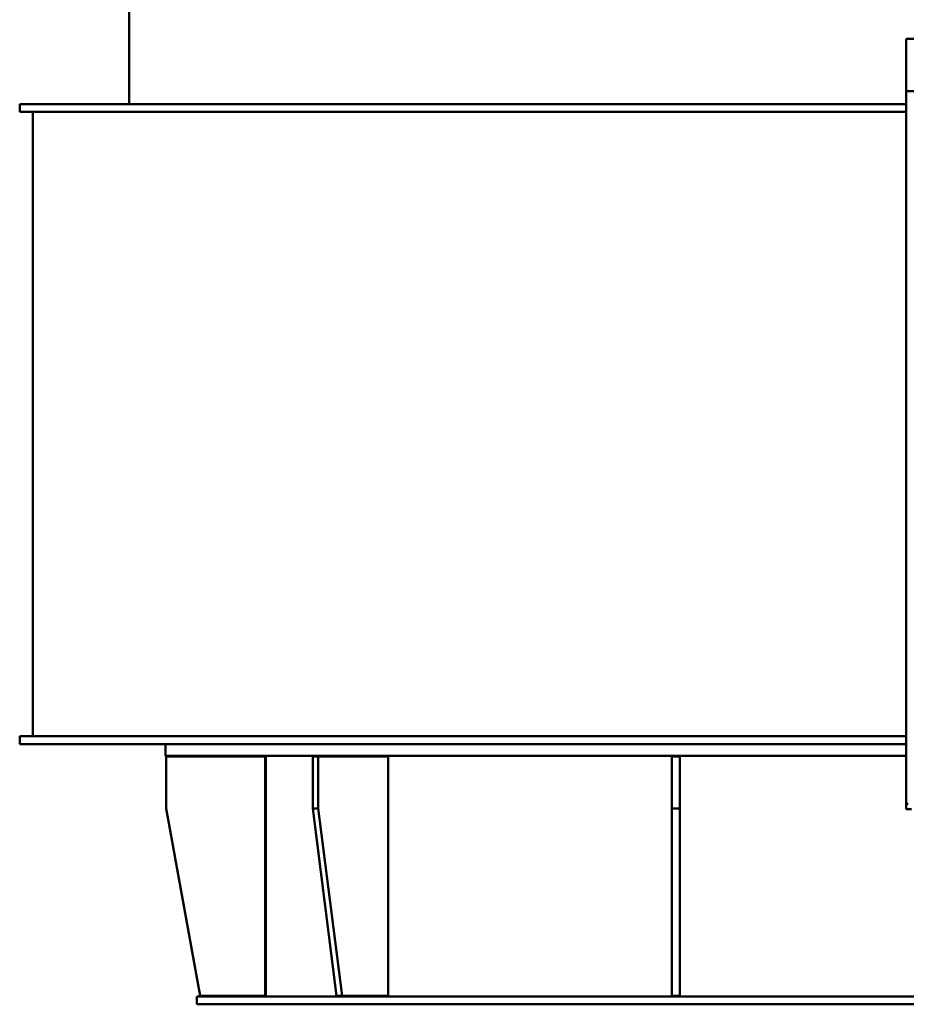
# Model space of a CAD drawing. Header units: millimetres. Extents: x 527 to 1152, y 223 to 965.
# Tile 1 of 6: x 557 to 898, y 223 to 602. Entities that reach past the tile are written whole.
import ezdxf

# ---------------------------------------------------------------- set-up
doc = ezdxf.new("R2010")
doc.units = ezdxf.units.MM
doc.header["$LTSCALE"] = 4
doc.layers.add('Widoczne (ISO)', color=7, linetype='Continuous', lineweight=50)

msp = doc.modelspace()

# ---------------------------------------------------------------- linework, layer by layer
at = {"layer": 'Widoczne (ISO)'}
for p, q in [((599.38, 625.51), (599.38, 569.26)), ((1151.88, 594.26), (897.88, 594.26)), ((897.88, 594.26), (897.88, 574.26)), ((897.88, 574.26), (897.88, 300.26)), ((897.88, 574.26), (1151.88, 574.26)), ((566.56, 569.26), (557.38, 569.26)), ((557.38, 569.26), (557.38, 566.26)), ((845.96, 569.26), (566.56, 569.26)), ((845.96, 569.26), (897.88, 569.26)), ((566.56, 566.26), (557.38, 566.26)), ((562.38, 326.26), (562.38, 566.26)), ((897.88, 566.26), (566.56, 566.26)), ((566.56, 326.26), (557.38, 326.26)), ((557.38, 326.26), (557.38, 323.26)), ((897.88, 326.26), (566.56, 326.26)), ((566.56, 323.26), (557.38, 323.26)), ((897.88, 323.26), (566.56, 323.26)), ((613.38, 323.26), (613.38, 318.76)), ((897.88, 318.76), (613.38, 318.76)), ((613.63, 298.51), (613.63, 318.51)), ((613.63, 318.51), (651.63, 318.51)), ((651.63, 318.51), (651.63, 226.51)), ((651.88, 318.76), (651.88, 226.26)), ((669.91, 318.51), (672.03, 318.51)), ((669.91, 318.51), (669.91, 298.51)), ((672.03, 298.51), (672.03, 318.51)), ((672.03, 318.51), (698.9, 318.51)), ((698.9, 318.51), (698.9, 226.51)), ((807.88, 318.51), (810.88, 318.51)), ((807.88, 318.51), (807.88, 298.51)), ((810.88, 298.51), (810.88, 318.51)), ((897.88, 300.26), (897.88, 298.26)), ((898.65, 300.26), (897.88, 300.26)), ((626.63, 226.51), (613.63, 298.51)), ((669.91, 298.51), (679.1, 226.51)), ((669.91, 298.51), (672.03, 298.51)), ((681.22, 226.51), (672.03, 298.51)), ((807.88, 298.51), (807.88, 226.51)), ((807.88, 298.51), (810.88, 298.51)), ((810.88, 226.51), (810.88, 298.51)), ((897.88, 298.26), (899.88, 298.26)), ((993.38, 226.26), (625.38, 226.26)), ((625.38, 226.26), (625.38, 223.26)), ((651.63, 226.51), (626.63, 226.51)), ((679.1, 226.51), (681.22, 226.51)), ((698.9, 226.51), (681.22, 226.51)), ((807.88, 226.51), (810.88, 226.51)), ((993.38, 223.26), (625.38, 223.26))]:
    msp.add_line(p, q, dxfattribs=at)

doc.saveas('drawing.dxf')
